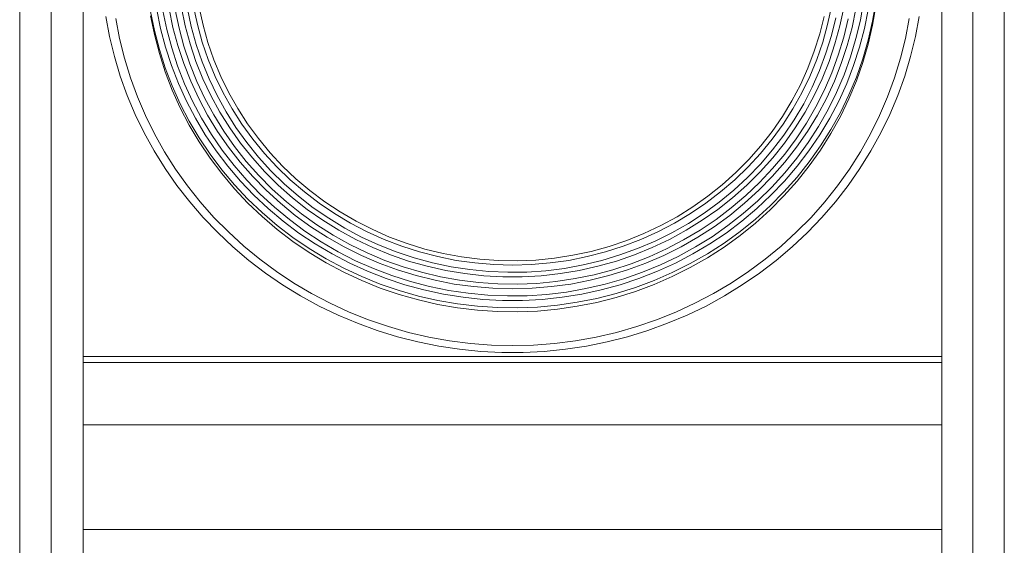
# Model space of a CAD drawing. Extents: x 22 to 3374, y -825 to 2267.
# Tile 11 of 12: x 2904 to 3374, y 776 to 1027. Entities that reach past the tile are written whole.
import ezdxf

# ---------------------------------------------------------------- set-up
doc = ezdxf.new("R2010")
doc.units = 0
doc.layers.add('KF_SW_215E_SUSP_FRONT', color=7, linetype='CONTINUOUS')

# ---------------------------------------------------------------- blocks, each defined once
blk = doc.blocks.new('KF_SW_215E_SUSP_FRONT')
at = {"layer": 'KF_SW_215E_SUSP_FRONT', "lineweight": 0}
for p, q in [((-235.25, -9.5), (-235.25, -1005.5)), ((234.75, -9.5), (234.75, -1005.5)), ((-220.25, -15), (-220.25, -1000)), ((-220.25, -1000), (-220.25, -15)), ((219.75, -1000), (219.75, -15)), ((219.75, -1000), (219.75, -15)), ((-205, -69.89), (-205, -500)), ((205, -500), (205, -69.89)), ((166.02, -256.91), (167.57, -247.96)), ((173.43, -248.34), (171.88, -257.45)), ((-172.74, -252.91), (-170.91, -261.96)), ((-167.98, -261.01), (-169.81, -252.03)), ((-165.05, -261.36), (-166.88, -252.47)), ((-162.12, -260.41), (-163.94, -251.59)), ((-159.18, -260.73), (-161.01, -252)), ((-156.25, -259.75), (-158.08, -251.12)), ((-153.35, -260.07), (-155.15, -251.49)), ((-150.42, -259.09), (-152.22, -250.61)), ((-147.74, -259.41), (-149.57, -250.99)), ((150.39, -259.09), (152.22, -250.61)), ((156.25, -259.75), (158.08, -251.12)), ((162.11, -260.41), (163.94, -251.59)), ((167.98, -261.01), (169.8, -252.03)), ((171.88, -259.37), (173.43, -250.26)), ((-194.2, -255.18), (-192.38, -264.79)), ((-189.38, -256.19), (-187.55, -265.71)), ((-170.91, -263.88), (-172.74, -254.83)), ((146.64, -263.57), (148.72, -255.21)), ((152.22, -264.32), (154.3, -255.81)), ((158.08, -265.05), (160.16, -256.38)), ((163.94, -265.77), (166.02, -256.91)), ((171.88, -257.45), (169.8, -266.47)), ((187.55, -265.71), (189.38, -256.19)), ((192.37, -264.79), (194.17, -255.18)), ((-170.91, -261.96), (-168.58, -270.91)), ((-165.65, -269.9), (-167.98, -261.01)), ((-162.71, -270.15), (-165.05, -261.36)), ((-159.78, -269.11), (-162.12, -260.41)), ((-156.85, -269.37), (-159.18, -260.73)), ((-153.95, -268.29), (-156.25, -259.75)), ((-151.02, -268.54), (-153.35, -260.07)), ((-148.09, -267.47), (-150.42, -259.09)), ((-145.41, -267.7), (-147.74, -259.41)), ((148.09, -267.47), (150.39, -259.09)), ((153.92, -268.29), (156.25, -259.75)), ((159.78, -269.11), (162.11, -260.41)), ((165.64, -269.9), (167.98, -261.01)), ((169.8, -268.36), (171.88, -259.37)), ((-192.38, -264.79), (-190.04, -274.28)), ((-187.55, -265.71), (-185.22, -275.13)), ((-168.58, -272.83), (-170.91, -263.88)), ((-145.25, -275.7), (-148.09, -267.47)), ((-145.41, -267.7), (-142.57, -275.86)), ((146.64, -263.57), (144.05, -271.79)), ((145.25, -275.7), (148.09, -267.47)), ((149.63, -272.7), (152.22, -264.32)), ((155.49, -273.62), (158.08, -265.05)), ((161.36, -274.5), (163.94, -265.77)), ((169.8, -266.47), (167.22, -275.35)), ((185.22, -275.13), (187.55, -265.71)), ((190.04, -274.28), (192.37, -264.79)), ((-168.58, -270.91), (-165.74, -279.74)), ((-162.81, -278.63), (-165.65, -269.9)), ((-159.88, -278.82), (-162.71, -270.15)), ((-156.95, -277.69), (-159.78, -269.11)), ((-154.05, -277.84), (-156.85, -269.37)), ((-151.12, -276.71), (-153.95, -268.29)), ((-148.18, -276.87), (-151.02, -268.54)), ((144.05, -271.79), (140.96, -279.89)), ((151.08, -276.71), (153.92, -268.29)), ((156.94, -277.69), (159.78, -269.11)), ((162.81, -278.63), (165.64, -269.9)), ((167.22, -277.24), (169.8, -268.36)), ((-190.04, -274.28), (-187.24, -283.64)), ((-185.22, -275.13), (-182.38, -284.43)), ((-165.74, -281.63), (-168.58, -272.83)), ((-151.12, -276.71), (-147.77, -284.94)), ((-148.18, -276.87), (-144.84, -285)), ((-145.25, -275.7), (-141.94, -283.77)), ((-142.57, -275.86), (-139.26, -283.83)), ((141.94, -283.77), (145.25, -275.7)), ((146.57, -280.96), (149.63, -272.7)), ((147.77, -284.94), (151.08, -276.71)), ((152.4, -282.04), (155.49, -273.62)), ((158.27, -283.08), (161.36, -274.5)), ((167.22, -275.35), (164.13, -284.09)), ((164.13, -285.98), (167.22, -277.24)), ((182.35, -284.43), (185.22, -275.13)), ((187.2, -283.64), (190.04, -274.28)), ((-165.74, -279.74), (-162.43, -288.37)), ((-162.43, -290.29), (-165.74, -281.63)), ((-162.81, -278.63), (-159.5, -287.21)), ((-159.88, -278.82), (-156.57, -287.3)), ((-156.95, -277.69), (-153.64, -286.1)), ((-154.05, -277.84), (-150.7, -286.17)), ((137.4, -287.77), (140.96, -279.89)), ((143.01, -289), (146.57, -280.96)), ((153.63, -286.1), (156.94, -277.69)), ((159.5, -287.21), (162.81, -278.63)), ((-187.24, -283.64), (-183.9, -292.88)), ((-182.38, -284.43), (-179.01, -293.54)), ((-153.64, -286.1), (-149.82, -294.3)), ((-150.7, -286.17), (-146.89, -294.3)), ((-147.77, -284.94), (-143.96, -292.98)), ((-144.84, -285), (-141.06, -292.98)), ((-141.94, -283.77), (-138.13, -291.62)), ((-139.26, -283.83), (-135.45, -291.62)), ((138.12, -291.62), (141.94, -283.77)), ((143.96, -292.98), (147.77, -284.94)), ((148.84, -290.26), (152.4, -282.04)), ((149.82, -294.3), (153.63, -286.1)), ((154.71, -291.46), (158.27, -283.08)), ((164.13, -284.09), (160.57, -292.63)), ((160.57, -294.55), (164.13, -285.98)), ((179.01, -293.54), (182.35, -284.43)), ((183.89, -292.88), (187.2, -283.64)), ((-158.62, -296.85), (-162.43, -288.37)), ((-158.62, -298.74), (-162.43, -290.29)), ((-159.5, -287.21), (-155.69, -295.59)), ((-156.57, -287.3), (-152.75, -295.59)), ((133.37, -295.43), (137.4, -287.77)), ((138.98, -296.85), (143.01, -289)), ((144.81, -298.27), (148.84, -290.26)), ((155.68, -295.59), (159.5, -287.21)), ((-183.9, -292.88), (-180.08, -301.93)), ((-179.01, -293.54), (-175.17, -302.49)), ((-151.4, -303.75), (-155.69, -295.59)), ((-152.75, -295.59), (-148.47, -303.66)), ((-149.82, -294.3), (-145.54, -302.3)), ((-146.89, -294.3), (-142.6, -302.21)), ((-143.96, -292.98), (-139.7, -300.79)), ((-141.06, -292.98), (-136.77, -300.7)), ((-138.13, -291.62), (-133.87, -299.25)), ((-135.45, -291.62), (-131.19, -299.18)), ((128.86, -302.87), (133.37, -295.43)), ((133.87, -299.25), (138.12, -291.62)), ((139.7, -300.79), (143.96, -292.98)), ((145.53, -302.3), (149.82, -294.3)), ((150.67, -299.66), (154.71, -291.46)), ((151.4, -303.75), (155.68, -295.59)), ((160.57, -292.63), (156.53, -300.98)), ((156.53, -302.9), (160.57, -294.55)), ((175.16, -302.49), (179.01, -293.54)), ((180.08, -301.93), (183.89, -292.88)), ((-154.33, -305.08), (-158.62, -296.85)), ((-154.33, -307), (-158.62, -298.74)), ((-139.7, -300.79), (-134.98, -308.39)), ((-136.77, -300.7), (-132.04, -308.17)), ((-133.87, -299.25), (-129.14, -306.65)), ((-131.19, -299.18), (-126.46, -306.47)), ((129.14, -306.65), (133.87, -299.25)), ((134.47, -304.45), (138.98, -296.85)), ((134.94, -308.39), (139.7, -300.79)), ((140.3, -306.06), (144.81, -298.27)), ((146.13, -307.63), (150.67, -299.66)), ((-180.08, -301.93), (-175.8, -310.75)), ((-175.17, -302.49), (-170.85, -311.23)), ((-149.6, -313.09), (-154.33, -305.08)), ((-151.4, -303.75), (-146.67, -311.66)), ((-148.47, -303.66), (-143.74, -311.51)), ((-145.54, -302.3), (-140.81, -310.06)), ((-142.6, -302.21), (-137.88, -309.87)), ((128.86, -302.87), (123.94, -310.03)), ((129.52, -311.79), (134.47, -304.45)), ((140.8, -310.06), (145.53, -302.3)), ((146.64, -311.66), (151.4, -303.75)), ((156.53, -300.98), (152, -309.11)), ((152, -311.04), (156.53, -302.9)), ((170.84, -311.23), (175.16, -302.49)), ((175.79, -310.75), (180.08, -301.93)), ((-149.6, -315.01), (-154.33, -307)), ((-140.81, -310.06), (-135.64, -317.53)), ((-137.88, -309.87), (-132.71, -317.25)), ((-134.98, -308.39), (-129.81, -315.67)), ((-132.04, -308.17), (-126.91, -315.36)), ((-129.14, -306.65), (-124.01, -313.75)), ((-126.46, -306.47), (-121.3, -313.49)), ((123.94, -310.03), (118.55, -316.9)), ((123.97, -313.75), (129.14, -306.65)), ((129.77, -315.67), (134.94, -308.39)), ((135.35, -313.59), (140.3, -306.06)), ((135.6, -317.53), (140.8, -310.06)), ((141.18, -315.32), (146.13, -307.63)), ((152, -309.11), (147.04, -316.99)), ((-175.8, -310.75), (-171.04, -319.36)), ((-170.85, -311.23), (-166.06, -319.74)), ((-144.4, -320.84), (-149.6, -313.09)), ((-141.47, -319.32), (-146.67, -311.66)), ((-143.74, -311.51), (-138.54, -319.07)), ((-118.43, -320.55), (-124.01, -313.75)), ((-121.3, -313.49), (-115.75, -320.21)), ((118.39, -320.55), (123.97, -313.75)), ((124.13, -318.86), (129.52, -311.79)), ((129.93, -320.84), (135.35, -313.59)), ((141.47, -319.32), (146.64, -311.66)), ((147.04, -318.92), (152, -311.04)), ((166.05, -319.74), (170.84, -311.23)), ((171.03, -319.36), (175.79, -310.75)), ((-171.04, -319.36), (-165.84, -327.74)), ((-144.4, -322.76), (-149.6, -315.01)), ((-141.47, -319.32), (-135.86, -326.7)), ((-138.54, -319.07), (-132.93, -326.35)), ((-135.64, -317.53), (-130.03, -324.71)), ((-132.71, -317.25), (-127.1, -324.34)), ((-129.81, -315.67), (-124.2, -322.67)), ((-126.91, -315.36), (-121.3, -322.26)), ((118.55, -316.9), (112.78, -323.45)), ((118.36, -325.6), (124.13, -318.86)), ((124.19, -322.67), (129.77, -315.67)), ((129.99, -324.71), (135.6, -317.53)), ((135.76, -322.76), (141.18, -315.32)), ((135.82, -326.7), (141.47, -319.32)), ((147.04, -316.99), (141.62, -324.62)), ((141.62, -326.51), (147.04, -318.92)), ((165.83, -327.74), (171.03, -319.36)), ((-166.06, -319.74), (-160.82, -327.99)), ((-138.79, -328.31), (-144.4, -320.84)), ((-138.79, -330.2), (-144.4, -322.76)), ((-124.2, -322.67), (-118.21, -329.35)), ((-121.3, -322.26), (-115.31, -328.84)), ((-118.43, -320.55), (-112.44, -327.02)), ((-115.75, -320.21), (-109.76, -326.61)), ((112.78, -323.45), (106.6, -329.67)), ((112.44, -327.02), (118.39, -320.55)), ((118.2, -329.35), (124.19, -322.67)), ((124.13, -327.77), (129.93, -320.84)), ((129.96, -329.88), (135.76, -322.76)), ((160.82, -327.99), (166.05, -319.74)), ((-165.84, -327.74), (-160.19, -335.84)), ((-160.82, -327.99), (-155.15, -335.97)), ((-132.74, -335.47), (-138.79, -328.31)), ((-135.86, -326.7), (-129.81, -333.76)), ((-132.93, -326.35), (-126.91, -333.32)), ((-130.03, -324.71), (-124.01, -331.59)), ((-127.1, -324.34), (-121.11, -331.11)), ((-115.31, -328.84), (-108.94, -335.09)), ((-112.44, -327.02), (-106.07, -333.16)), ((-109.76, -326.61), (-103.39, -332.63)), ((106.07, -333.16), (112.44, -327.02)), ((112.15, -332), (118.36, -325.6)), ((117.92, -334.39), (124.13, -327.77)), ((123.97, -331.59), (129.99, -324.71)), ((129.8, -333.76), (135.82, -326.7)), ((141.62, -324.62), (135.79, -331.94)), ((135.79, -333.83), (141.62, -326.51)), ((155.12, -335.97), (160.82, -327.99)), ((160.16, -335.84), (165.83, -327.74)), ((-132.74, -337.39), (-138.79, -330.2)), ((-126.91, -333.32), (-120.48, -339.97)), ((-124.01, -331.59), (-117.58, -338.11)), ((-121.11, -331.11), (-114.71, -337.58)), ((-111.81, -335.69), (-118.21, -329.35)), ((-106.07, -333.16), (-99.36, -338.93)), ((-103.39, -332.63), (-96.71, -338.3)), ((99.35, -338.93), (106.07, -333.16)), ((100.08, -335.53), (106.6, -329.67)), ((105.6, -338.05), (112.15, -332)), ((111.81, -335.69), (118.2, -329.35)), ((117.57, -338.11), (123.97, -331.59)), ((123.72, -336.69), (129.96, -329.88)), ((135.79, -331.94), (129.55, -338.93)), ((-160.19, -335.84), (-154.11, -343.66)), ((-155.15, -335.97), (-149.04, -343.66)), ((-126.31, -342.3), (-132.74, -335.47)), ((-126.31, -344.2), (-132.74, -337.39)), ((-129.81, -333.76), (-123.41, -340.51)), ((-117.58, -338.11), (-110.8, -344.32)), ((-114.71, -337.58), (-107.93, -343.63)), ((-111.81, -335.69), (-105.06, -341.67)), ((-108.94, -335.09), (-102.19, -340.95)), ((-96.71, -338.3), (-89.65, -343.6)), ((100.08, -335.53), (93.21, -340.98)), ((98.69, -343.76), (105.6, -338.05)), ((105.06, -341.67), (111.81, -335.69)), ((110.8, -344.32), (117.57, -338.11)), ((111.33, -340.63), (117.92, -334.39)), ((117.13, -343.16), (123.72, -336.69)), ((123.37, -340.51), (129.8, -333.76)), ((129.55, -340.82), (135.79, -333.83)), ((149, -343.66), (155.12, -335.97)), ((154.11, -343.66), (160.16, -335.84)), ((-119.5, -348.77), (-126.31, -342.3)), ((-123.41, -340.51), (-116.6, -346.88)), ((-120.48, -339.97), (-113.7, -346.25)), ((-105.06, -341.67), (-97.97, -347.25)), ((-102.19, -340.95), (-95.13, -346.43)), ((-99.36, -338.93), (-92.3, -344.29)), ((93.21, -340.98), (85.99, -346.09)), ((92.29, -344.29), (99.35, -338.93)), ((97.97, -347.25), (105.06, -341.67)), ((104.4, -346.53), (111.33, -340.63)), ((116.6, -346.88), (123.37, -340.51)), ((129.55, -338.93), (122.93, -345.58)), ((129.55, -340.82), (122.93, -347.47)), ((-154.11, -343.66), (-147.62, -351.13)), ((-149.04, -343.66), (-142.51, -351.04)), ((-119.5, -350.69), (-126.31, -344.2)), ((-109.44, -352.9), (-116.6, -346.88)), ((-113.7, -346.25), (-106.54, -352.14)), ((-110.8, -344.32), (-103.68, -350.12)), ((-107.93, -343.63), (-100.81, -349.33)), ((-90.56, -352.46), (-97.97, -347.25)), ((-95.13, -346.43), (-87.76, -351.51)), ((-92.3, -344.29), (-84.95, -349.27)), ((-89.65, -343.6), (-82.3, -348.45)), ((78.52, -350.72), (85.99, -346.09)), ((84.92, -349.27), (92.29, -344.29)), ((90.56, -352.46), (97.97, -347.25)), ((91.47, -349.02), (98.69, -343.76)), ((97.15, -352.05), (104.4, -346.53)), ((103.67, -350.12), (110.8, -344.32)), ((109.44, -352.9), (116.6, -346.88)), ((110.17, -349.24), (117.13, -343.16)), ((122.93, -345.58), (115.97, -351.89)), ((115.97, -353.78), (122.93, -347.47)), ((149, -343.66), (142.51, -351.04)), ((147.61, -351.13), (154.11, -343.66)), ((-147.62, -351.13), (-140.74, -358.32)), ((-142.51, -351.04), (-135.61, -358.03)), ((-112.34, -354.88), (-119.5, -348.77)), ((-112.34, -356.77), (-119.5, -350.69)), ((-106.54, -352.14), (-99.07, -357.65)), ((-103.68, -350.12), (-96.24, -355.51)), ((-100.81, -349.33), (-93.4, -354.63)), ((-90.56, -352.46), (-82.84, -357.22)), ((-87.76, -351.51), (-80.06, -356.17)), ((-84.95, -349.27), (-77.29, -353.84)), ((-74.68, -352.9), (-82.3, -348.45)), ((70.73, -354.98), (78.52, -350.72)), ((77.29, -353.84), (84.92, -349.27)), ((82.84, -357.22), (90.56, -352.46)), ((83.94, -353.91), (91.47, -349.02)), ((89.55, -357.15), (97.15, -352.05)), ((96.23, -355.51), (103.67, -350.12)), ((102.85, -354.98), (110.17, -349.24)), ((115.97, -351.89), (108.62, -357.78)), ((142.51, -351.04), (135.57, -358.03)), ((140.74, -358.32), (147.61, -351.13)), ((-104.84, -360.62), (-112.34, -354.88)), ((-104.84, -362.51), (-112.34, -356.77)), ((-109.44, -352.9), (-101.94, -358.51)), ((-96.24, -355.51), (-88.48, -360.52)), ((-93.4, -354.63), (-85.64, -359.55)), ((-80.06, -356.17), (-72.12, -360.43)), ((-77.29, -353.84), (-69.38, -357.94)), ((-74.68, -352.9), (-66.76, -356.9)), ((-66.76, -356.9), (-58.66, -360.46)), ((62.73, -358.76), (70.73, -354.98)), ((69.38, -357.94), (77.29, -353.84)), ((76.12, -358.35), (83.94, -353.91)), ((81.67, -361.81), (89.55, -357.15)), ((88.48, -360.52), (96.23, -355.51)), ((95.22, -360.27), (102.85, -354.98)), ((101.94, -358.51), (109.44, -352.9)), ((115.97, -353.78), (108.62, -359.7)), ((-140.74, -358.32), (-133.49, -365.13)), ((-135.61, -358.03), (-128.32, -364.72)), ((-97.02, -365.91), (-104.84, -360.62)), ((-101.94, -358.51), (-94.16, -363.71)), ((-99.07, -357.65), (-91.32, -362.76)), ((-88.48, -360.52), (-80.44, -365.09)), ((-85.64, -359.55), (-77.64, -363.99)), ((-82.84, -357.22), (-74.86, -361.56)), ((-74.86, -361.56), (-66.64, -365.47)), ((-72.12, -360.43), (-63.93, -364.21)), ((-69.38, -357.94), (-61.22, -361.63)), ((-61.22, -361.63), (-52.86, -364.81)), ((-58.66, -360.46), (-50.34, -363.55)), ((52.86, -364.81), (61.21, -361.63)), ((54.5, -362.07), (62.73, -358.76)), ((61.21, -361.63), (69.38, -357.94)), ((66.63, -365.47), (74.86, -361.56)), ((68.05, -362.35), (76.12, -358.35)), ((73.54, -366.04), (81.67, -361.81)), ((74.86, -361.56), (82.84, -357.22)), ((80.44, -365.09), (88.48, -360.52)), ((87.31, -365.16), (95.22, -360.27)), ((94.15, -363.71), (101.94, -358.51)), ((108.62, -357.78), (100.96, -363.33)), ((108.62, -359.7), (100.96, -365.22)), ((128.29, -364.72), (135.57, -358.03)), ((133.49, -365.13), (140.74, -358.32)), ((-133.49, -365.13), (-125.9, -371.56)), ((-128.32, -364.72), (-120.67, -370.99)), ((-97.02, -367.84), (-104.84, -362.51)), ((-88.92, -370.83), (-97.02, -365.91)), ((-86.09, -368.5), (-94.16, -363.71)), ((-91.32, -362.76), (-83.25, -367.46)), ((-80.44, -365.09), (-72.15, -369.22)), ((-69.38, -367.99), (-77.64, -363.99)), ((-58.22, -368.91), (-66.64, -365.47)), ((-63.93, -364.21), (-55.54, -367.52)), ((-44.35, -367.55), (-52.86, -364.81)), ((-50.34, -363.55), (-41.83, -366.17)), ((-33.19, -368.28), (-41.83, -366.17)), ((46.08, -364.91), (37.51, -367.27)), ((44.32, -367.55), (52.86, -364.81)), ((46.08, -364.91), (54.5, -362.07)), ((51.25, -369), (59.73, -365.91)), ((66.63, -365.47), (58.19, -368.91)), ((59.73, -365.91), (68.05, -362.35)), ((65.15, -369.86), (73.54, -366.04)), ((72.15, -369.22), (80.44, -365.09)), ((79.12, -369.64), (87.31, -365.16)), ((86.05, -368.5), (94.15, -363.71)), ((100.96, -363.33), (92.99, -368.44)), ((92.99, -370.33), (100.96, -365.22)), ((120.66, -370.99), (128.29, -364.72)), ((125.89, -371.56), (133.49, -365.13)), ((-120.67, -370.99), (-112.72, -376.88)), ((-88.92, -372.72), (-97.02, -367.84)), ((-80.54, -375.31), (-88.92, -370.83)), ((-86.09, -368.5), (-77.73, -372.85)), ((-83.25, -367.46), (-74.93, -371.71)), ((-72.15, -369.22), (-63.64, -372.88)), ((-69.38, -367.99), (-60.9, -371.56)), ((-58.22, -368.91), (-49.59, -371.87)), ((-55.54, -367.52), (-46.94, -370.36)), ((-46.94, -370.36), (-38.21, -372.75)), ((-44.35, -367.55), (-35.65, -369.79)), ((-35.65, -369.79), (-26.86, -371.56)), ((-33.19, -368.28), (-24.43, -369.92)), ((-24.43, -369.92), (-15.6, -371.05)), ((-15.6, -371.05), (-6.68, -371.68)), ((11.13, -371.43), (20.01, -370.55)), ((20.01, -370.55), (28.81, -369.16)), ((26.82, -371.56), (35.65, -369.79)), ((37.51, -367.27), (28.81, -369.16)), ((35.65, -369.79), (44.32, -367.55)), ((42.58, -371.62), (51.25, -369)), ((49.58, -371.87), (58.19, -368.91)), ((56.58, -373.17), (65.15, -369.86)), ((63.64, -372.88), (72.15, -369.22)), ((70.67, -373.67), (79.12, -369.64)), ((77.73, -372.85), (86.05, -368.5)), ((92.99, -368.44), (84.76, -373.1)), ((92.99, -370.33), (84.76, -375.02)), ((112.69, -376.88), (120.66, -370.99)), ((-125.9, -371.56), (-117.95, -377.61)), ((-80.54, -377.2), (-88.92, -372.72)), ((-71.93, -379.31), (-80.54, -375.31)), ((-77.73, -372.85), (-69.16, -376.76)), ((-74.93, -371.71), (-66.39, -375.5)), ((-66.39, -375.5), (-57.62, -378.81)), ((-63.64, -372.88), (-54.91, -376.1)), ((-60.9, -371.56), (-52.23, -374.65)), ((-52.23, -374.65), (-43.41, -377.26)), ((-49.59, -371.87), (-40.79, -374.36)), ((-40.79, -374.36), (-31.87, -376.38)), ((-38.21, -372.75), (-29.35, -374.61)), ((-29.35, -374.61), (-20.36, -376)), ((-26.86, -371.56), (-17.94, -372.79)), ((-20.36, -376), (-11.35, -376.88)), ((-17.94, -372.79), (-8.98, -373.54)), ((-8.98, -373.54), (0, -373.8)), ((-6.68, -371.68), (2.24, -371.81)), ((0, -373.8), (8.98, -373.54)), ((2.24, -371.81), (11.13, -371.43)), ((8.98, -373.54), (17.93, -372.79)), ((15.85, -376.5), (24.87, -375.37)), ((17.93, -372.79), (26.82, -371.56)), ((24.87, -375.37), (33.79, -373.73)), ((31.87, -376.38), (40.79, -374.36)), ((33.79, -373.73), (42.58, -371.62)), ((40.79, -374.36), (49.58, -371.87)), ((47.82, -376.03), (56.58, -373.17)), ((54.91, -376.1), (63.64, -372.88)), ((62.03, -377.2), (70.67, -373.67)), ((69.16, -376.76), (77.73, -372.85)), ((84.76, -373.1), (76.25, -377.36)), ((84.76, -375.02), (76.25, -379.28)), ((117.95, -377.61), (125.89, -371.56)), ((-117.95, -377.61), (-109.73, -383.28)), ((-112.72, -376.88), (-104.43, -382.37)), ((-71.93, -381.2), (-80.54, -377.2)), ((-63.11, -382.87), (-71.93, -379.31)), ((-69.16, -376.76), (-60.36, -380.23)), ((-51.38, -383.19), (-60.36, -380.23)), ((-57.62, -378.81), (-48.7, -381.68)), ((-54.91, -376.1), (-46.05, -378.84)), ((-46.05, -378.84), (-37.01, -381.08)), ((-43.41, -377.26), (-34.42, -379.4)), ((-34.42, -379.4), (-25.34, -381.01)), ((-31.87, -376.38), (-22.82, -377.89)), ((-22.82, -377.89), (-13.74, -378.9)), ((-13.74, -378.9), (-4.57, -379.4)), ((-11.35, -376.88), (-2.27, -377.26)), ((-4.57, -379.4), (4.57, -379.4)), ((-2.27, -377.26), (6.81, -377.13)), ((4.57, -379.4), (13.71, -378.9)), ((6.81, -377.13), (15.85, -376.5)), ((13.71, -378.9), (22.82, -377.89)), ((20.74, -381.64), (29.88, -380.26)), ((22.82, -377.89), (31.87, -376.38)), ((29.88, -380.26), (38.93, -378.4)), ((37, -381.08), (46.02, -378.84)), ((38.93, -378.4), (47.82, -376.03)), ((44.16, -382.9), (53.18, -380.32)), ((46.02, -378.84), (54.91, -376.1)), ((51.38, -383.19), (60.36, -380.23)), ((53.18, -380.32), (62.03, -377.2)), ((60.36, -380.23), (69.16, -376.76)), ((76.25, -377.36), (67.55, -381.14)), ((76.25, -379.28), (67.55, -383.06)), ((104.43, -382.37), (112.69, -376.88)), ((109.69, -383.28), (117.95, -377.61)), ((-109.73, -383.28), (-101.18, -388.52)), ((-104.43, -382.37), (-95.89, -387.44)), ((-63.11, -384.76), (-71.93, -381.2)), ((-54.09, -385.96), (-63.11, -382.87)), ((-54.09, -387.85), (-63.11, -384.76)), ((-51.38, -383.19), (-42.27, -385.68)), ((-39.62, -384.04), (-48.7, -381.68)), ((-39.62, -384.04), (-30.42, -385.93)), ((-27.87, -382.84), (-37.01, -381.08)), ((-18.63, -384.1), (-27.87, -382.84)), ((-25.34, -381.01), (-16.17, -382.15)), ((-9.33, -384.86), (-18.63, -384.1)), ((-16.17, -382.15), (-6.94, -382.78)), ((0, -385.11), (-9.33, -384.86)), ((-6.94, -382.78), (2.3, -382.9)), ((9.33, -384.86), (0, -385.11)), ((2.3, -382.9), (11.53, -382.53)), ((18.63, -384.1), (9.33, -384.86)), ((11.53, -382.53), (20.74, -381.64)), ((27.86, -382.84), (18.63, -384.1)), ((25.78, -386.69), (35.02, -385.05)), ((27.86, -382.84), (37, -381.08)), ((44.16, -382.9), (35.02, -385.05)), ((42.24, -385.68), (51.38, -383.19)), ((58.63, -384.48), (49.52, -387.32)), ((67.55, -381.14), (58.63, -384.48)), ((58.63, -386.37), (67.55, -383.06)), ((95.86, -387.44), (104.43, -382.37)), ((101.15, -388.52), (109.69, -383.28)), ((-101.18, -388.52), (-92.36, -393.34)), ((-95.89, -387.44), (-87.06, -392.05)), ((-44.92, -388.58), (-54.09, -385.96)), ((-44.92, -390.47), (-54.09, -387.85)), ((-35.62, -390.69), (-44.92, -388.58)), ((-42.27, -385.68), (-33, -387.66)), ((-33, -387.66), (-23.64, -389.18)), ((-30.42, -385.93), (-21.12, -387.29)), ((-23.64, -389.18), (-14.22, -390.19)), ((-21.12, -387.29), (-11.76, -388.17)), ((-11.76, -388.17), (-2.37, -388.55)), ((-2.37, -388.55), (7.06, -388.42)), ((7.06, -388.42), (16.42, -387.79)), ((14.21, -390.19), (23.64, -389.18)), ((16.42, -387.79), (25.78, -386.69)), ((23.64, -389.18), (33, -387.66)), ((40.28, -389.68), (30.92, -391.57)), ((33, -387.66), (42.24, -385.68)), ((49.52, -387.32), (40.28, -389.68)), ((49.52, -389.24), (40.28, -391.6)), ((58.63, -386.37), (49.52, -389.24)), ((87.06, -392.05), (95.86, -387.44)), ((92.36, -393.34), (101.15, -388.52)), ((-92.36, -393.34), (-83.31, -397.69)), ((-87.06, -392.05), (-77.98, -396.24)), ((-35.62, -392.61), (-44.92, -390.47)), ((-26.23, -392.33), (-35.62, -390.69)), ((-26.23, -394.22), (-35.62, -392.61)), ((-16.71, -393.46), (-26.23, -392.33)), ((-16.71, -395.35), (-26.23, -394.22)), ((-7.19, -394.09), (-16.71, -393.46)), ((-14.22, -390.19), (-4.76, -390.69)), ((2.39, -394.22), (-7.19, -394.09)), ((-4.76, -390.69), (4.73, -390.69)), ((11.95, -393.84), (2.39, -394.22)), ((4.73, -390.69), (14.21, -390.19)), ((21.47, -392.96), (11.95, -393.84)), ((30.92, -391.57), (21.47, -392.96)), ((30.92, -393.46), (21.47, -394.85)), ((40.28, -391.6), (30.92, -393.46)), ((77.98, -396.24), (87.06, -392.05)), ((83.31, -397.69), (92.36, -393.34)), ((-83.31, -397.69), (-74.05, -401.6)), ((-77.98, -396.24), (-68.72, -399.93)), ((-7.19, -395.98), (-16.71, -395.35)), ((2.39, -396.11), (-7.19, -395.98)), ((11.95, -395.73), (2.39, -396.11)), ((21.47, -394.85), (11.95, -395.73)), ((68.71, -399.93), (77.98, -396.24)), ((74.04, -401.6), (83.31, -397.69)), ((-74.05, -401.6), (-64.59, -405.03)), ((-68.72, -399.93), (-59.26, -403.17)), ((-59.26, -403.17), (-49.65, -405.91)), ((49.61, -405.91), (59.26, -403.17)), ((59.26, -403.17), (68.71, -399.93)), ((64.55, -405.03), (74.04, -401.6)), ((-64.59, -405.03), (-54.94, -408.03)), ((-54.94, -408.03), (-45.14, -410.49)), ((-49.65, -405.91), (-39.88, -408.18)), ((-39.88, -408.18), (-30.01, -409.95)), ((29.98, -409.95), (39.87, -408.18)), ((39.87, -408.18), (49.61, -405.91)), ((45.14, -410.49), (54.91, -408.03)), ((54.91, -408.03), (64.55, -405.03)), ((-45.14, -410.49), (-35.24, -412.5)), ((-35.24, -412.5), (-25.25, -413.98)), ((-30.01, -409.95), (-20.05, -411.21)), ((-20.05, -411.21), (-10.06, -411.97)), ((-10.06, -411.97), (0, -412.22)), ((0, -412.22), (10.02, -411.97)), ((10.02, -411.97), (20.05, -411.21)), ((20.05, -411.21), (29.98, -409.95)), ((25.22, -413.98), (35.24, -412.5)), ((35.24, -412.5), (45.14, -410.49)), ((-205, -417.5), (205, -417.5)), ((-25.25, -413.98), (-15.16, -414.99)), ((-15.16, -414.99), (-5.08, -415.5)), ((-5.08, -415.5), (5.04, -415.5)), ((5.04, -415.5), (15.16, -414.99)), ((15.16, -414.99), (25.22, -413.98)), ((-205, -420.22), (205, -420.22)), ((-205, -420.22), (205, -420.22)), ((-205, -450), (205, -450)), ((-205, -500), (205, -500)), ((-205, -515), (-205, -500)), ((-205, -500), (-204.96, -500)), ((205, -500), (205, -515))]:
    blk.add_line(p, q, dxfattribs=at)

msp = doc.modelspace()

# ---------------------------------------------------------------- block references
at = {"layer": 'KF_SW_215E_SUSP_FRONT'}
msp.add_blockref('KF_SW_215E_SUSP_FRONT', (3139.6, 1283.41), dxfattribs=at)

doc.saveas('drawing.dxf')
